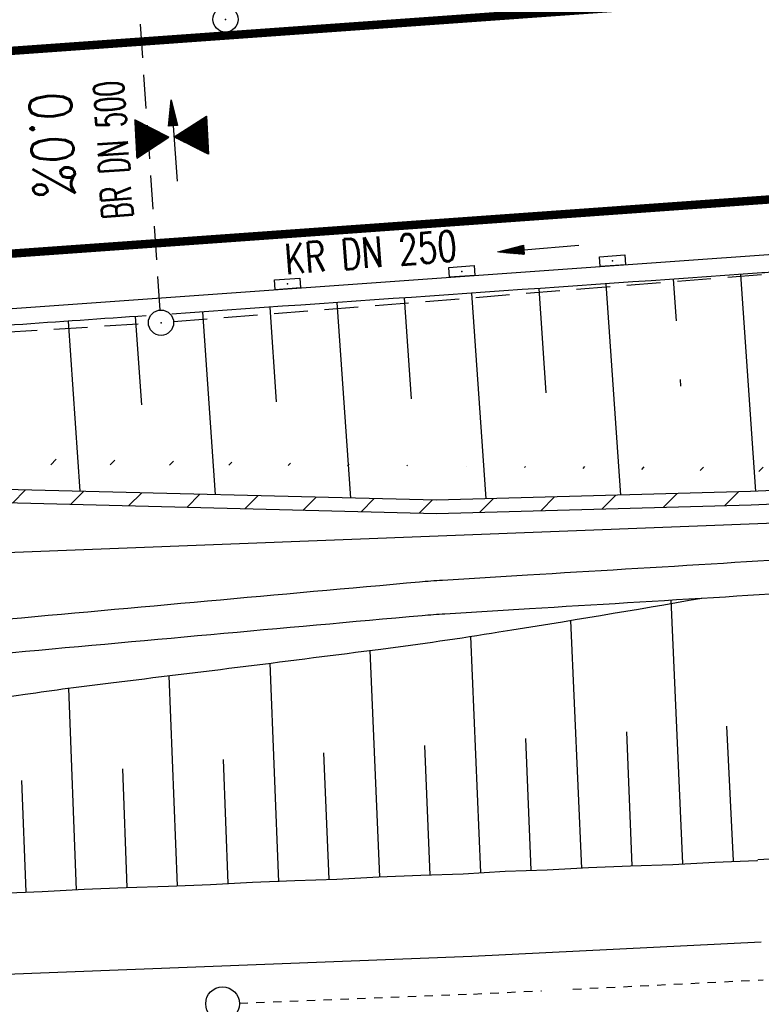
# Model space of a CAD drawing. Extents: x 0 to 1135, y 0 to 420.
# Tile 57 of 116: x 718 to 762, y 157 to 216. Entities that reach past the tile are written whole.
import ezdxf
from ezdxf.enums import TextEntityAlignment as Align

# ---------------------------------------------------------------- set-up
doc = ezdxf.new("R2010")
doc.units = 0
doc.header["$LTSCALE"] = 2
doc.header["$MEASUREMENT"] = 0
for name, pattern in [('ACAD_ISO05W100', [0.5, 0.25, -0.25]), ('AUSGEZOGEN', [0]), ('GESTRICH-X2', [1.5, 1, -0.5])]:
    doc.linetypes.add(name, pattern=pattern)
doc.layers.get('0').update_dxf_attribs({"color": 8, "linetype": 'AUSGEZOGEN'})
for name, color, linetype in [('Bahnachse', 7, 'CONTINUOUS'), ('BOESCHG', 8, 'AUSGEZOGEN'), ('Boeschungen', 15, 'CONTINUOUS'), ('DURCHL', 200, 'GESTRICH-X2'), ('FBRTOP', 8, 'AUSGEZOGEN'), ('GEF', 8, 'AUSGEZOGEN'), ('Gleisachsen', 7, 'CONTINUOUS'), ('GRENZL-BAB', 7, 'AUSGEZOGEN'), ('KANAL', 200, 'GESTRICH-X2'), ('PFEIL', 200, 'CONTINUOUS'), ('Rinne', 200, 'CONTINUOUS'), ('SCHSYMBOL', 200, 'AUSGEZOGEN'), ('TEXTO', 200, 'CONTINUOUS')]:
    doc.layers.add(name, color=color, linetype=linetype)
doc.styles.add('ROMANS', font='romans.shx', dxfattribs={"width": 0.8})

# ---------------------------------------------------------------- blocks, each defined once
blk = doc.blocks.new('30')
at = {"color": 0}
for p, q in [((-0.75, -0.29), (-0.75, 0.293)), ((-0.75, 0.293), (0.753, 0.293)), ((0.753, 0.293), (0.753, -0.29)), ((0.753, -0.29), (-0.75, -0.29))]:
    blk.add_line(p, q, dxfattribs=at)
blk.add_point((0, 0), dxfattribs=at)
blk = doc.blocks.new('GST')
at = {"color": 0}
blk.add_circle((0, 0), 0.75, dxfattribs=at)
blk.add_point((0, 0), dxfattribs=at)
blk = doc.blocks.new('10')
blk.add_blockref('GST', (0, 0))
blk = doc.blocks.new('PFEIL2')
at = {"color": 0}
for p, q in [((0.88, 0.002), (-2.401, -0.012)), ((0.881, -0.271), (0.879, 0.276)), ((0.879, 0.276), (2.429, 0.009)), ((0.911, 0.27), (0.879, 0.265)), ((0.965, 0.261), (0.879, 0.246)), ((1.019, 0.252), (0.879, 0.228)), ((1.073, 0.242), (0.879, 0.209)), ((1.127, 0.233), (0.879, 0.191)), ((1.181, 0.224), (0.879, 0.172)), ((1.235, 0.214), (0.879, 0.154)), ((1.289, 0.205), (0.879, 0.135)), ((1.343, 0.196), (0.879, 0.117)), ((1.397, 0.187), (0.879, 0.098)), ((1.451, 0.177), (0.879, 0.08)), ((1.505, 0.168), (0.879, 0.061)), ((1.559, 0.159), (0.88, 0.043)), ((1.613, 0.149), (0.88, 0.024)), ((1.668, 0.14), (0.88, 0.006)), ((1.722, 0.131), (0.88, -0.013)), ((1.776, 0.121), (0.88, -0.031)), ((1.83, 0.112), (0.88, -0.05)), ((1.884, 0.103), (0.88, -0.068)), ((1.938, 0.094), (0.88, -0.087)), ((1.992, 0.084), (0.88, -0.105)), ((2.046, 0.075), (0.88, -0.124)), ((2.1, 0.066), (0.88, -0.142)), ((2.154, 0.056), (0.88, -0.161)), ((2.208, 0.047), (0.88, -0.179)), ((2.262, 0.038), (0.881, -0.198)), ((2.316, 0.029), (0.881, -0.216)), ((2.37, 0.019), (0.881, -0.235)), ((2.424, 0.01), (0.881, -0.253)), ((2.429, 0.009), (0.881, -0.271))]:
    blk.add_line(p, q, dxfattribs=at)
blk = doc.blocks.new('*X20')
at = {"color": 0}
for p, q in [((379.636, 182.407), (379.645, 182.415)), ((379.64, 182.401), (379.654, 182.415)), ((379.643, 182.395), (379.663, 182.415)), ((379.646, 182.39), (379.672, 182.415)), ((379.649, 182.384), (379.68, 182.415)), ((379.653, 182.379), (379.689, 182.415)), ((379.656, 182.373), (379.698, 182.415)), ((379.659, 182.367), (379.707, 182.415)), ((379.662, 182.362), (379.716, 182.415)), ((379.665, 182.356), (379.725, 182.415)), ((379.669, 182.351), (379.733, 182.415)), ((379.672, 182.345), (379.742, 182.415)), ((379.675, 182.339), (379.751, 182.415)), ((379.678, 182.334), (379.76, 182.415)), ((379.682, 182.328), (379.769, 182.415)), ((379.685, 182.323), (379.778, 182.415)), ((379.688, 182.317), (379.786, 182.415)), ((379.691, 182.311), (379.795, 182.415)), ((379.695, 182.306), (379.804, 182.415)), ((379.698, 182.3), (379.813, 182.415)), ((379.701, 182.295), (379.822, 182.415)), ((379.704, 182.289), (379.831, 182.415)), ((379.708, 182.283), (379.839, 182.415)), ((379.711, 182.278), (379.848, 182.415)), ((379.714, 182.272), (379.857, 182.415)), ((379.717, 182.267), (379.866, 182.415)), ((379.72, 182.261), (379.875, 182.415)), ((379.724, 182.255), (379.884, 182.415)), ((379.727, 182.25), (379.892, 182.415)), ((379.73, 182.244), (379.901, 182.415)), ((379.733, 182.239), (379.91, 182.415)), ((379.737, 182.233), (379.919, 182.415)), ((379.74, 182.227), (379.928, 182.415)), ((379.743, 182.222), (379.937, 182.415)), ((379.746, 182.216), (379.946, 182.415)), ((379.75, 182.21), (379.954, 182.415)), ((379.753, 182.205), (379.963, 182.415)), ((379.756, 182.199), (379.972, 182.415)), ((379.759, 182.194), (379.981, 182.415)), ((379.763, 182.188), (379.99, 182.415)), ((379.766, 182.182), (379.999, 182.415)), ((379.769, 182.177), (380.007, 182.415)), ((379.772, 182.171), (380.016, 182.415)), ((379.775, 182.166), (380.025, 182.415)), ((379.779, 182.16), (380.034, 182.415)), ((379.782, 182.154), (380.043, 182.415)), ((379.785, 182.149), (380.052, 182.415)), ((379.788, 182.143), (380.06, 182.415)), ((379.792, 182.138), (380.069, 182.415)), ((379.795, 182.132), (380.078, 182.415)), ((379.798, 182.126), (380.087, 182.415)), ((379.801, 182.121), (380.096, 182.415)), ((379.805, 182.115), (380.105, 182.415)), ((379.808, 182.11), (380.113, 182.415)), ((379.811, 182.104), (380.122, 182.415)), ((379.814, 182.098), (380.131, 182.415)), ((379.818, 182.093), (380.14, 182.415)), ((379.821, 182.087), (380.149, 182.415)), ((379.824, 182.082), (380.158, 182.415)), ((379.827, 182.076), (380.166, 182.415)), ((379.83, 182.07), (380.175, 182.415)), ((379.834, 182.065), (380.184, 182.415)), ((379.837, 182.059), (380.193, 182.415)), ((379.84, 182.054), (380.202, 182.415)), ((379.843, 182.048), (380.211, 182.415)), ((379.847, 182.042), (380.22, 182.415)), ((379.85, 182.037), (380.228, 182.415)), ((379.853, 182.031), (380.237, 182.415)), ((379.856, 182.026), (380.246, 182.415)), ((379.86, 182.02), (380.255, 182.415)), ((379.863, 182.014), (380.264, 182.415)), ((379.866, 182.009), (380.273, 182.415)), ((379.869, 182.003), (380.281, 182.415)), ((379.873, 181.998), (380.29, 182.415)), ((379.876, 181.992), (380.299, 182.415)), ((379.879, 181.986), (380.308, 182.415)), ((379.882, 181.981), (380.317, 182.415)), ((379.885, 181.975), (380.326, 182.415)), ((379.889, 181.97), (380.334, 182.415)), ((379.892, 181.964), (380.343, 182.415)), ((379.895, 181.958), (380.352, 182.415)), ((379.898, 181.953), (380.361, 182.415)), ((379.902, 181.947), (380.37, 182.415)), ((379.905, 181.942), (380.379, 182.415)), ((379.908, 181.936), (380.387, 182.415)), ((379.911, 181.93), (380.396, 182.415)), ((379.915, 181.925), (380.405, 182.415)), ((379.918, 181.919), (380.414, 182.415)), ((379.921, 181.914), (380.423, 182.415)), ((379.924, 181.908), (380.432, 182.415)), ((379.928, 181.902), (380.44, 182.415)), ((379.931, 181.897), (380.449, 182.415)), ((379.934, 181.891), (380.458, 182.415)), ((379.937, 181.885), (380.467, 182.415)), ((379.94, 181.88), (380.476, 182.415)), ((379.944, 181.874), (380.485, 182.415)), ((379.947, 181.869), (380.494, 182.415)), ((379.95, 181.863), (380.502, 182.415)), ((379.953, 181.857), (380.511, 182.415)), ((379.957, 181.852), (380.52, 182.415)), ((379.96, 181.846), (380.529, 182.415)), ((379.963, 181.841), (380.538, 182.415)), ((379.966, 181.835), (380.547, 182.415)), ((379.97, 181.829), (380.555, 182.415)), ((379.973, 181.824), (380.564, 182.415)), ((379.976, 181.818), (380.573, 182.415)), ((379.979, 181.813), (380.582, 182.415)), ((379.983, 181.807), (380.591, 182.415)), ((379.986, 181.801), (380.6, 182.415)), ((379.989, 181.796), (380.608, 182.415)), ((379.992, 181.79), (380.617, 182.415)), ((379.995, 181.785), (380.626, 182.415)), ((379.999, 181.779), (380.635, 182.415)), ((380.002, 181.773), (380.644, 182.415)), ((380.005, 181.768), (380.653, 182.415)), ((380.008, 181.762), (380.661, 182.415)), ((380.012, 181.757), (380.67, 182.415)), ((380.015, 181.751), (380.679, 182.415)), ((380.018, 181.745), (380.688, 182.415)), ((380.021, 181.74), (380.697, 182.415)), ((380.025, 181.734), (380.706, 182.415)), ((380.028, 181.729), (380.714, 182.415)), ((380.031, 181.723), (380.723, 182.415)), ((380.034, 181.717), (380.732, 182.415)), ((380.038, 181.712), (380.741, 182.415)), ((380.041, 181.706), (380.75, 182.415)), ((380.044, 181.701), (380.759, 182.415)), ((380.047, 181.695), (380.768, 182.415)), ((380.05, 181.689), (380.776, 182.415)), ((380.054, 181.684), (380.785, 182.415)), ((380.057, 181.678), (380.794, 182.415)), ((380.06, 181.673), (380.803, 182.415)), ((380.063, 181.667), (380.812, 182.415)), ((380.067, 181.661), (380.821, 182.415)), ((380.07, 181.656), (380.829, 182.415)), ((380.073, 181.65), (380.838, 182.415)), ((380.076, 181.645), (380.847, 182.415)), ((380.08, 181.639), (380.856, 182.415)), ((380.083, 181.633), (380.865, 182.415)), ((380.086, 181.628), (380.874, 182.415)), ((380.089, 181.622), (380.882, 182.415)), ((380.093, 181.617), (380.891, 182.415)), ((380.096, 181.611), (380.9, 182.415)), ((380.099, 181.605), (380.909, 182.415)), ((380.102, 181.6), (380.918, 182.415)), ((380.105, 181.594), (380.927, 182.415)), ((380.109, 181.588), (380.935, 182.415)), ((380.112, 181.583), (380.944, 182.415)), ((380.115, 181.577), (380.953, 182.415)), ((380.118, 181.572), (380.962, 182.415)), ((380.122, 181.566), (380.971, 182.415)), ((380.125, 181.56), (380.98, 182.415)), ((380.128, 181.555), (380.988, 182.415)), ((380.131, 181.549), (380.997, 182.415)), ((380.135, 181.544), (381.006, 182.415)), ((380.138, 181.538), (381.015, 182.415)), ((380.141, 181.532), (381.024, 182.415)), ((380.144, 181.527), (381.033, 182.415)), ((380.148, 181.521), (381.042, 182.415)), ((380.151, 181.516), (381.05, 182.415)), ((380.154, 181.51), (381.059, 182.415)), ((380.157, 181.504), (381.068, 182.415)), ((380.16, 181.499), (381.077, 182.415)), ((380.164, 181.493), (381.086, 182.415)), ((380.167, 181.488), (381.095, 182.415)), ((380.17, 181.482), (381.103, 182.415)), ((380.173, 181.476), (381.112, 182.415)), ((380.177, 181.471), (381.121, 182.415)), ((380.18, 181.465), (381.13, 182.415)), ((380.183, 181.46), (381.139, 182.415)), ((380.186, 181.454), (381.148, 182.415)), ((380.19, 181.448), (381.156, 182.415)), ((380.193, 181.443), (381.165, 182.415)), ((380.196, 181.437), (381.174, 182.415)), ((380.199, 181.432), (381.183, 182.415)), ((380.203, 181.426), (381.192, 182.415)), ((380.206, 181.42), (381.201, 182.415)), ((380.209, 181.415), (381.209, 182.415)), ((380.212, 181.409), (381.218, 182.415)), ((380.215, 181.404), (381.227, 182.415)), ((380.219, 181.398), (381.236, 182.415)), ((380.222, 181.392), (381.245, 182.415)), ((380.225, 181.387), (381.254, 182.415)), ((380.228, 181.381), (381.262, 182.415)), ((380.232, 181.376), (381.271, 182.415)), ((380.235, 181.37), (381.28, 182.415)), ((380.238, 181.364), (381.289, 182.415)), ((380.241, 181.359), (381.298, 182.415)), ((380.245, 181.353), (381.307, 182.415)), ((380.248, 181.348), (381.316, 182.415)), ((380.251, 181.342), (381.324, 182.415)), ((380.254, 181.336), (381.333, 182.415)), ((380.258, 181.331), (381.342, 182.415)), ((380.261, 181.325), (381.351, 182.415)), ((380.27, 181.308), (381.344, 182.382)), ((380.274, 181.303), (381.332, 182.361)), ((380.277, 181.297), (381.32, 182.34)), ((380.28, 181.292), (381.308, 182.32)), ((380.283, 181.286), (381.296, 182.299)), ((380.287, 181.28), (381.284, 182.278)), ((380.29, 181.275), (381.272, 182.257)), ((380.293, 181.269), (381.26, 182.236)), ((380.296, 181.263), (381.248, 182.215)), ((380.3, 181.258), (381.236, 182.194)), ((380.303, 181.252), (381.224, 182.173)), ((380.306, 181.247), (381.212, 182.152)), ((380.309, 181.241), (381.2, 182.131)), ((380.313, 181.235), (381.187, 182.11)), ((380.316, 181.23), (381.175, 182.089)), ((380.319, 181.224), (381.163, 182.069)), ((380.322, 181.219), (381.151, 182.048)), ((380.325, 181.213), (381.139, 182.027)), ((380.329, 181.207), (381.127, 182.006)), ((380.332, 181.202), (381.115, 181.985)), ((380.335, 181.196), (381.103, 181.964)), ((380.338, 181.191), (381.091, 181.943)), ((380.342, 181.185), (381.079, 181.922)), ((380.345, 181.179), (381.067, 181.901)), ((380.348, 181.174), (381.055, 181.88)), ((380.351, 181.168), (381.043, 181.859)), ((380.355, 181.163), (381.031, 181.839)), ((380.358, 181.157), (381.018, 181.818)), ((380.361, 181.151), (381.006, 181.797)), ((380.364, 181.146), (380.994, 181.776)), ((380.368, 181.14), (380.982, 181.755)), ((380.371, 181.135), (380.97, 181.734)), ((380.374, 181.129), (380.958, 181.713)), ((380.377, 181.123), (380.946, 181.692)), ((380.38, 181.118), (380.934, 181.671)), ((380.384, 181.112), (380.922, 181.65)), ((380.387, 181.107), (380.91, 181.629)), ((380.39, 181.101), (380.898, 181.608)), ((380.393, 181.095), (380.886, 181.588)), ((380.397, 181.09), (380.874, 181.567)), ((380.4, 181.084), (380.861, 181.546)), ((380.403, 181.079), (380.849, 181.525)), ((380.406, 181.073), (380.837, 181.504)), ((380.41, 181.067), (380.825, 181.483)), ((380.413, 181.062), (380.813, 181.462)), ((380.416, 181.056), (380.801, 181.441)), ((380.419, 181.051), (380.789, 181.42)), ((380.423, 181.045), (380.777, 181.399)), ((380.426, 181.039), (380.765, 181.378)), ((380.429, 181.034), (380.753, 181.358)), ((380.432, 181.028), (380.741, 181.337)), ((380.435, 181.023), (380.729, 181.316)), ((380.439, 181.017), (380.717, 181.295)), ((380.442, 181.011), (380.705, 181.274)), ((380.445, 181.006), (380.692, 181.253)), ((380.448, 181), (380.68, 181.232)), ((380.452, 180.995), (380.668, 181.211)), ((380.455, 180.989), (380.656, 181.19)), ((380.458, 180.983), (380.644, 181.169)), ((380.461, 180.978), (380.632, 181.148)), ((380.465, 180.972), (380.62, 181.127)), ((380.468, 180.966), (380.608, 181.107)), ((380.471, 180.961), (380.596, 181.086)), ((380.474, 180.955), (380.584, 181.065)), ((380.478, 180.95), (380.572, 181.044)), ((380.481, 180.944), (380.56, 181.023)), ((380.484, 180.938), (380.548, 181.002)), ((380.487, 180.933), (380.535, 180.981)), ((380.49, 180.927), (380.523, 180.96)), ((380.494, 180.922), (380.511, 180.939)), ((379.919, 179.666), (380.653, 180.4)), ((379.931, 179.687), (380.649, 180.406)), ((379.943, 179.708), (380.646, 180.411)), ((379.955, 179.729), (380.643, 180.417)), ((379.967, 179.75), (380.64, 180.422)), ((379.979, 179.77), (380.636, 180.428)), ((379.991, 179.791), (380.633, 180.434)), ((380.003, 179.812), (380.63, 180.439)), ((380.015, 179.833), (380.627, 180.445)), ((380.027, 179.854), (380.623, 180.45)), ((380.039, 179.875), (380.62, 180.456)), ((380.051, 179.896), (380.617, 180.462)), ((380.063, 179.917), (380.614, 180.467)), ((380.075, 179.938), (380.61, 180.473)), ((380.088, 179.959), (380.607, 180.478)), ((380.1, 179.98), (380.604, 180.484)), ((380.112, 180), (380.601, 180.49)), ((380.124, 180.021), (380.598, 180.495)), ((380.136, 180.042), (380.594, 180.501)), ((380.148, 180.063), (380.591, 180.506)), ((380.16, 180.084), (380.588, 180.512)), ((380.172, 180.105), (380.585, 180.518)), ((380.184, 180.126), (380.581, 180.523)), ((380.196, 180.147), (380.578, 180.529)), ((380.208, 180.168), (380.575, 180.534)), ((380.22, 180.189), (380.572, 180.54)), ((380.232, 180.21), (380.568, 180.546)), ((380.245, 180.231), (380.565, 180.551)), ((380.257, 180.251), (380.562, 180.557)), ((380.269, 180.272), (380.559, 180.562)), ((380.281, 180.293), (380.555, 180.568)), ((380.293, 180.314), (380.552, 180.574)), ((380.305, 180.335), (380.549, 180.579)), ((380.317, 180.356), (380.546, 180.585)), ((380.329, 180.377), (380.543, 180.59)), ((380.341, 180.398), (380.539, 180.596)), ((380.353, 180.419), (380.536, 180.602)), ((380.365, 180.44), (380.533, 180.607)), ((380.377, 180.461), (380.53, 180.613)), ((380.389, 180.481), (380.526, 180.618)), ((380.401, 180.502), (380.523, 180.624)), ((380.414, 180.523), (380.52, 180.63)), ((380.426, 180.544), (380.517, 180.635)), ((380.438, 180.565), (380.513, 180.641)), ((380.45, 180.586), (380.51, 180.646)), ((380.462, 180.607), (380.507, 180.652)), ((380.474, 180.628), (380.504, 180.658)), ((380.486, 180.649), (380.5, 180.663)), ((379.629, 179.164), (380.73, 180.265)), ((379.641, 179.185), (380.727, 180.271)), ((379.642, 179.169), (380.733, 180.26)), ((379.651, 179.169), (380.737, 180.254)), ((379.653, 179.206), (380.724, 180.277)), ((379.66, 179.169), (380.74, 180.249)), ((379.665, 179.227), (380.72, 180.282)), ((379.669, 179.169), (380.743, 180.243)), ((379.677, 179.248), (380.717, 180.288)), ((379.678, 179.169), (380.746, 180.237)), ((379.686, 179.169), (380.75, 180.232)), ((379.689, 179.269), (380.714, 180.293)), ((379.695, 179.169), (380.753, 180.226)), ((379.701, 179.289), (380.711, 180.299)), ((379.704, 179.169), (380.756, 180.221)), ((379.713, 179.31), (380.708, 180.305)), ((379.713, 179.169), (380.759, 180.215)), ((379.722, 179.169), (380.763, 180.209)), ((379.725, 179.331), (380.704, 180.31)), ((379.731, 179.169), (380.766, 180.204)), ((379.737, 179.352), (380.701, 180.316)), ((379.739, 179.169), (380.769, 180.198)), ((379.748, 179.169), (380.772, 180.193)), ((379.749, 179.373), (380.698, 180.321)), ((379.757, 179.169), (380.775, 180.187)), ((379.762, 179.394), (380.695, 180.327)), ((379.766, 179.169), (380.779, 180.181)), ((379.774, 179.415), (380.691, 180.333)), ((379.775, 179.169), (380.782, 180.176)), ((379.784, 179.169), (380.785, 180.17)), ((379.786, 179.436), (380.688, 180.338)), ((379.792, 179.169), (380.788, 180.165)), ((379.798, 179.457), (380.685, 180.344)), ((379.801, 179.169), (380.792, 180.159)), ((379.81, 179.478), (380.682, 180.349)), ((379.81, 179.169), (380.795, 180.153)), ((379.819, 179.169), (380.798, 180.148)), ((379.822, 179.499), (380.678, 180.355)), ((379.828, 179.169), (380.801, 180.142)), ((379.834, 179.519), (380.675, 180.361)), ((379.837, 179.169), (380.805, 180.137)), ((379.845, 179.169), (380.808, 180.131)), ((379.846, 179.54), (380.672, 180.366)), ((379.854, 179.169), (380.811, 180.125)), ((379.858, 179.561), (380.669, 180.372)), ((379.863, 179.169), (380.814, 180.12)), ((379.87, 179.582), (380.665, 180.378)), ((379.872, 179.169), (380.818, 180.114)), ((379.881, 179.169), (380.821, 180.109)), ((379.882, 179.603), (380.662, 180.383)), ((379.89, 179.169), (380.824, 180.103)), ((379.894, 179.624), (380.659, 180.389)), ((379.899, 179.169), (380.827, 180.097)), ((379.906, 179.645), (380.656, 180.394)), ((379.907, 179.169), (380.83, 180.092)), ((379.916, 179.169), (380.834, 180.086)), ((379.925, 179.169), (380.837, 180.081)), ((379.934, 179.169), (380.84, 180.075)), ((379.943, 179.169), (380.843, 180.069)), ((379.952, 179.169), (380.847, 180.064)), ((379.96, 179.169), (380.85, 180.058)), ((379.969, 179.169), (380.853, 180.052)), ((379.978, 179.169), (380.856, 180.047)), ((379.987, 179.169), (380.86, 180.041)), ((379.996, 179.169), (380.863, 180.036)), ((380.005, 179.169), (380.866, 180.03)), ((380.013, 179.169), (380.869, 180.024)), ((380.022, 179.169), (380.873, 180.019)), ((380.031, 179.169), (380.876, 180.013)), ((380.04, 179.169), (380.879, 180.008)), ((380.049, 179.169), (380.882, 180.002)), ((380.058, 179.169), (380.885, 179.996)), ((380.066, 179.169), (380.889, 179.991)), ((380.075, 179.169), (380.892, 179.985)), ((380.084, 179.169), (380.895, 179.98)), ((380.093, 179.169), (380.898, 179.974)), ((380.102, 179.169), (380.902, 179.968)), ((380.111, 179.169), (380.905, 179.963)), ((380.119, 179.169), (380.908, 179.957)), ((380.128, 179.169), (380.911, 179.952)), ((380.137, 179.169), (380.915, 179.946)), ((380.146, 179.169), (380.918, 179.94)), ((380.155, 179.169), (380.921, 179.935)), ((380.164, 179.169), (380.924, 179.929)), ((380.173, 179.169), (380.928, 179.924)), ((380.181, 179.169), (380.931, 179.918)), ((380.19, 179.169), (380.934, 179.912)), ((380.199, 179.169), (380.937, 179.907)), ((380.208, 179.169), (380.94, 179.901)), ((380.217, 179.169), (380.944, 179.896)), ((380.226, 179.169), (380.947, 179.89)), ((380.234, 179.169), (380.95, 179.884)), ((380.243, 179.169), (380.953, 179.879)), ((380.252, 179.169), (380.957, 179.873)), ((380.261, 179.169), (380.96, 179.868)), ((380.27, 179.169), (380.963, 179.862)), ((380.279, 179.169), (380.966, 179.856)), ((380.287, 179.169), (380.97, 179.851)), ((380.296, 179.169), (380.973, 179.845)), ((380.305, 179.169), (380.976, 179.84)), ((380.314, 179.169), (380.979, 179.834)), ((380.323, 179.169), (380.983, 179.828)), ((380.332, 179.169), (380.986, 179.823)), ((380.34, 179.169), (380.989, 179.817)), ((380.349, 179.169), (380.992, 179.812)), ((380.358, 179.169), (380.995, 179.806)), ((380.367, 179.169), (380.999, 179.8)), ((380.376, 179.169), (381.002, 179.795)), ((380.385, 179.169), (381.005, 179.789)), ((380.394, 179.169), (381.008, 179.784)), ((380.402, 179.169), (381.012, 179.778)), ((380.411, 179.169), (381.015, 179.772)), ((380.42, 179.169), (381.018, 179.767)), ((380.429, 179.169), (381.021, 179.761)), ((380.438, 179.169), (381.025, 179.756)), ((380.447, 179.169), (381.028, 179.75)), ((380.455, 179.169), (381.031, 179.744)), ((380.464, 179.169), (381.034, 179.739)), ((380.473, 179.169), (381.038, 179.733)), ((380.482, 179.169), (381.041, 179.727)), ((380.491, 179.169), (381.044, 179.722)), ((380.5, 179.169), (381.047, 179.716)), ((380.508, 179.169), (381.05, 179.711)), ((380.517, 179.169), (381.054, 179.705)), ((380.526, 179.169), (381.057, 179.699)), ((380.535, 179.169), (381.06, 179.694)), ((380.544, 179.169), (381.063, 179.688)), ((380.553, 179.169), (381.067, 179.683)), ((380.561, 179.169), (381.07, 179.677)), ((380.57, 179.169), (381.073, 179.671)), ((380.579, 179.169), (381.076, 179.666)), ((380.588, 179.169), (381.08, 179.66)), ((380.597, 179.169), (381.083, 179.655)), ((380.606, 179.169), (381.086, 179.649)), ((380.614, 179.169), (381.089, 179.643)), ((380.623, 179.169), (381.093, 179.638)), ((380.632, 179.169), (381.096, 179.632)), ((380.641, 179.169), (381.099, 179.627)), ((380.65, 179.169), (381.102, 179.621)), ((380.659, 179.169), (381.105, 179.615)), ((380.668, 179.169), (381.109, 179.61)), ((380.676, 179.169), (381.112, 179.604)), ((380.685, 179.169), (381.115, 179.599)), ((380.694, 179.169), (381.118, 179.593)), ((380.703, 179.169), (381.122, 179.587)), ((380.712, 179.169), (381.125, 179.582)), ((380.721, 179.169), (381.128, 179.576)), ((380.729, 179.169), (381.131, 179.571)), ((380.738, 179.169), (381.135, 179.565)), ((380.747, 179.169), (381.138, 179.559)), ((380.756, 179.169), (381.141, 179.554)), ((380.765, 179.169), (381.144, 179.548)), ((380.774, 179.169), (381.148, 179.543)), ((380.782, 179.169), (381.151, 179.537)), ((380.791, 179.169), (381.154, 179.531)), ((380.8, 179.169), (381.157, 179.526)), ((380.809, 179.169), (381.16, 179.52)), ((380.818, 179.169), (381.164, 179.515)), ((380.827, 179.169), (381.167, 179.509)), ((380.835, 179.169), (381.17, 179.503)), ((380.844, 179.169), (381.173, 179.498)), ((380.853, 179.169), (381.177, 179.492)), ((380.862, 179.169), (381.18, 179.487)), ((380.871, 179.169), (381.183, 179.481)), ((380.88, 179.169), (381.186, 179.475)), ((380.888, 179.169), (381.19, 179.47)), ((380.897, 179.169), (381.193, 179.464)), ((380.906, 179.169), (381.196, 179.459)), ((380.915, 179.169), (381.199, 179.453)), ((380.924, 179.169), (381.203, 179.447)), ((380.933, 179.169), (381.206, 179.442)), ((380.942, 179.169), (381.209, 179.436)), ((380.95, 179.169), (381.212, 179.43)), ((380.959, 179.169), (381.215, 179.425)), ((380.968, 179.169), (381.219, 179.419)), ((380.977, 179.169), (381.222, 179.414)), ((380.986, 179.169), (381.225, 179.408)), ((380.995, 179.169), (381.228, 179.402)), ((381.003, 179.169), (381.232, 179.397)), ((381.012, 179.169), (381.235, 179.391)), ((381.021, 179.169), (381.238, 179.386)), ((381.03, 179.169), (381.241, 179.38)), ((381.039, 179.169), (381.245, 179.374)), ((381.048, 179.169), (381.248, 179.369)), ((381.056, 179.169), (381.251, 179.363)), ((381.065, 179.169), (381.254, 179.358)), ((381.074, 179.169), (381.258, 179.352)), ((381.083, 179.169), (381.261, 179.346)), ((381.092, 179.169), (381.264, 179.341)), ((381.101, 179.169), (381.267, 179.335)), ((381.109, 179.169), (381.27, 179.33)), ((381.118, 179.169), (381.274, 179.324)), ((381.127, 179.169), (381.277, 179.318)), ((381.136, 179.169), (381.28, 179.313)), ((381.145, 179.169), (381.283, 179.307)), ((381.154, 179.169), (381.287, 179.302)), ((381.162, 179.169), (381.29, 179.296)), ((381.171, 179.169), (381.293, 179.29)), ((381.18, 179.169), (381.296, 179.285)), ((381.189, 179.169), (381.3, 179.279)), ((381.198, 179.169), (381.303, 179.274)), ((381.207, 179.169), (381.306, 179.268)), ((381.216, 179.169), (381.309, 179.262)), ((381.224, 179.169), (381.313, 179.257)), ((381.233, 179.169), (381.316, 179.251)), ((381.242, 179.169), (381.319, 179.246)), ((381.251, 179.169), (381.322, 179.24)), ((381.26, 179.169), (381.325, 179.234)), ((381.269, 179.169), (381.329, 179.229)), ((381.277, 179.169), (381.332, 179.223)), ((381.286, 179.169), (381.335, 179.218)), ((381.295, 179.169), (381.338, 179.212)), ((381.304, 179.169), (381.342, 179.206)), ((381.313, 179.169), (381.345, 179.201)), ((381.322, 179.169), (381.348, 179.195)), ((381.33, 179.169), (381.351, 179.19)), ((381.339, 179.169), (381.355, 179.184)), ((381.348, 179.169), (381.358, 179.178))]:
    blk.add_line(p, q, dxfattribs=at)
blk = doc.blocks.new('TIEFP')
at = {"color": 0}
for points in [[(0.005, 0.151), (-1.131, 2.118), (1.141, 2.118)], [(0.005, -0.172), (-1.131, -2.139), (1.141, -2.139)]]:
    blk.add_lwpolyline(points, close=True, dxfattribs=at)
at = {"color": 0, "xscale": 1.311372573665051, "yscale": 1.311372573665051, "zscale": 1.311372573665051}
blk.add_blockref('*X20', (-498.969, -237.096), dxfattribs=at)

msp = doc.modelspace()

# ---------------------------------------------------------------- hatches: boundary and pattern name
at = {"layer": 'Rinne'}
h = msp.add_hatch(dxfattribs=at)
h.set_pattern_fill('ANSI31', color=256, scale=20, style=0)
edge = h.paths.add_edge_path()
edge.add_arc((1155.656, -2242.558), 2522.184, 99.43086, 99.683895, ccw=False)
edge.add_arc((887.295, -626.916), 884.407, 99.003551, 99.43086, ccw=False)
edge.add_arc((7865.435, -44667.495), 45474.395, 98.9888757, 99.0035505, ccw=False)
edge.add_arc((893.783, -594.836), 853.736, 98.881774, 98.988876, ccw=False)
edge.add_arc((774.345, 169.468), 80.155, 94.92834, 98.88177, ccw=False)
edge.add_arc((745.762, 500.943), 252.549, 274.92834, 277.15528)
edge.add_arc((775.591, 263.332), 13.073, 277.15528, 285.39417)
edge.add_arc((750.907, 352.981), 106.059, 285.39417, 288.28453)
edge.add_arc((1039.724, -1545.768), 1815.023, 99.546964, 99.747306, ccw=False)
edge.add_arc((850.351, -419.793), 673.234, 99.218015, 99.546965, ccw=False)
edge.add_arc((74345.819, -453292.252), 459470.628, 99.21719543, 99.21801488, ccw=False)
edge.add_arc((750.114, 238.882), 7.008, 99.00731, 99.21714, ccw=False)
edge.add_arc((1870.55, -6829.431), 7163.573, 98.9962, 99.0073128, ccw=False)
edge.add_arc((20211.835, -122681.43), 124458.451, 98.99353748, 98.99620358, ccw=False)
edge.add_arc((2641.993, -11668.774), 12064.016, 98.9801682, 98.9935375, ccw=False)
edge.add_arc((3231.703, -15400.423), 15841.973, 98.9684968, 98.9801636, ccw=False)
edge.add_arc((765.59, 225.605), 22.54, 97.66217, 98.9685, ccw=False)
edge.add_arc((1031.826, -1753.362), 2019.336, 97.52416, 97.662171, ccw=False)
edge.add_arc((776.12, 182.608), 66.551, 94.74165, 97.52416, ccw=False)
edge.add_arc((746.839, 535.619), 287.671, 274.74165, 276.07989)
edge.add_arc((775.796, 263.764), 14.279, 276.07989, 285.38728)
edge.add_arc((760.786, 318.304), 70.846, 285.38728, 289.56211)
h = msp.add_hatch(dxfattribs=at)
h.set_pattern_fill('ANSI31', color=256, scale=20, style=0)
edge = h.paths.add_edge_path()
edge.add_line((788.615, 188.956), (788.117, 188.567))
edge.add_line((788.117, 188.567), (783.87, 188.595))
edge.add_line((783.87, 188.595), (761.073, 187.61))
edge.add_line((761.073, 187.61), (742.44, 187.099))
edge.add_line((742.44, 187.099), (716.82, 187.741))
edge.add_line((716.82, 187.741), (696.344, 188.296))
edge.add_line((696.344, 188.296), (693.376, 189.998))
edge.add_line((789.107, 188.325), (788.39, 187.765))
edge.add_line((788.39, 187.765), (783.884, 187.795))
edge.add_line((783.884, 187.795), (761.101, 186.811))
edge.add_line((761.101, 186.811), (742.441, 186.299))
edge.add_line((742.441, 186.299), (716.799, 186.941))
edge.add_line((716.799, 186.941), (696.121, 187.502))
edge.add_line((696.121, 187.502), (692.978, 189.304))

# ---------------------------------------------------------------- linework, layer by layer
at = {"layer": 'Bahnachse', "linetype": 'ACAD_ISO05W100'}
for points in [[(750.53, 158.093), (761.818, 158.649)], [(730.731, 157.268), (744.626, 157.802), (748.673, 158.001)]]:
    msp.add_lwpolyline(points, dxfattribs=at)
at = {"layer": 'Bahnachse', "linetype": 'Continuous'}
msp.add_circle((729.732, 157.229), 1, dxfattribs=at)
at = {"layer": 'BOESCHG'}
for p, q in [((760.468, 200.492), (761.362, 187.623)), ((752.487, 199.937), (753.358, 187.399)), ((756.477, 200.214), (756.649, 197.743)), ((744.506, 199.382), (745.354, 187.179)), ((748.497, 199.66), (748.926, 193.474)), ((736.525, 198.828), (737.331, 187.227)), ((740.516, 199.105), (740.932, 193.116)), ((728.545, 198.273), (729.298, 187.428)), ((732.535, 198.551), (732.925, 192.939)), ((720.564, 197.719), (721.264, 187.629)), ((724.554, 197.996), (724.918, 192.762)), ((756.891, 194.259), (756.919, 193.861))]:
    msp.add_line(p, q, dxfattribs=at)
for points in [[(763.259, 200.687, -0.000595), (761.736, 200.579, -0.000021), (726.727, 198.146, 0.00007)], [(725.193, 198.04, -0.00001), (709.575, 196.955, 0.00007), (685.744, 195.298, 0.000074), (682.851, 195.096, 0.000006), (674.923, 194.541, 0.005416)], [(684.353, 175.151, -0.008376), (704.734, 178.591, -0.014942), (716.237, 179.986, -0.000356), (741.43, 182.26, -0.006646), (742.781, 182.363, -0.000809), (747.84, 182.672, 0.000352), (759.462, 183.373, 0.001961), (781.319, 184.792, 0.015075), (784.155, 185.073, 0.076408), (784.541, 185.185, 0.020158), (785.887, 185.876, 0.121373), (787.183, 187.099, 0.095768), (788.02, 189.182)], [(684.653, 173.173, -0.008381), (704.99, 176.607, -0.014942), (716.477, 177.999, -0.000355), (741.586, 180.266, -0.006645), (742.93, 180.368, -0.000808), (747.953, 180.676, 0.000349), (759.591, 181.377, 0.001962), (780.806, 182.754, 0.010778), (784.661, 183.103, 0.080731), (785.323, 183.289, 0.025286), (787.254, 184.305, 0.116176), (788.679, 185.677, 0.086927), (789.701, 188.098)], [(637.596, 162.353, -0.000644), (650.733, 164.345, -0.001473), (656.477, 165.191, -0.000364), (676.725, 168.098, 0.001088), (683.507, 169.082, 0.020243), (700.911, 172.369, -0.020587), (718.026, 175.589, -0.006072), (723.1, 176.267, 0.001924), (739.129, 178.271, 0.007496), (746.14, 179.282, 0.003532), (758.185, 181.291)]]:
    msp.add_lwpolyline(points, format="xyb", dxfattribs=at)
at = {"layer": 'Boeschungen', "linetype": 'Continuous'}
for points in [[(757.052, 165.554), (756.357, 181.18)], [(751.056, 165.257), (750.399, 179.973)], [(745.059, 165.01), (744.47, 179.022)], [(739.062, 164.763), (738.49, 178.189)], [(733.066, 164.466), (732.551, 177.433)], [(727.069, 164.218), (726.567, 176.69)], [(721.072, 163.971), (720.616, 175.951)], [(760.05, 165.703), (759.67, 173.698)], [(748.057, 165.159), (747.73, 172.954)], [(754.054, 165.406), (753.725, 173.352)], [(742.061, 164.861), (741.736, 172.557)], [(736.064, 164.614), (735.742, 172.11)], [(724.07, 164.12), (723.806, 171.166)], [(730.067, 164.367), (729.798, 171.714)], [(718.074, 163.872), (717.817, 170.469)], [(761.497, 165.776), (763.995, 165.916)], [(716.525, 163.797), (719.024, 163.888), (721.522, 164.028), (724.021, 164.119), (726.519, 164.209), (729.018, 164.3), (731.516, 164.44), (734.015, 164.531), (736.514, 164.621), (739.012, 164.762), (741.511, 164.852), (744.01, 164.943), (746.508, 165.083), (749.007, 165.174), (751.455, 165.314), (753.954, 165.404), (756.452, 165.495), (758.951, 165.635), (761.449, 165.726), (761.487, 165.728)]]:
    msp.add_lwpolyline(points, dxfattribs=at)
at = {"layer": 'DURCHL'}
msp.add_line((726.036, 198.374), (723.524, 234.521), dxfattribs=at)
at = {"layer": 'FBRTOP', "const_width": 0.5}
for points in [[(616.051, 211.165, 0.000645), (628.582, 211.875, 0.000637), (641.773, 212.656, 0.000715), (653.527, 213.384, 0.000575), (668.514, 214.352, 0.000867), (678.463, 215.022, 0.000165), (689.177, 215.767, 0.000404), (693.556, 216.077, 0.000004), (698.475, 216.428, -0.000016), (703.395, 216.78, -0.000001), (715.863, 217.671, 0.000009), (728.331, 218.561, 0.00001), (740.799, 219.453, -0.000012), (753.267, 220.344, -0.000007), (765.735, 221.235, 0.000008), (778.203, 222.125, 0.000004), (815.608, 224.799, -0.000002), (853.013, 227.472, -0.000001), (902.886, 231.036, 0.000001), (950, 234.403, 0.000002)], [(616.272, 207.171, 0.000645), (628.814, 207.881, 0.000637), (642.015, 208.663, 0.000715), (653.779, 209.392, 0.000575), (668.777, 210.36, 0.000867), (678.734, 211.032, 0.000165), (689.456, 211.777, 0.000404), (693.838, 212.087, 0.000004), (698.759, 212.438, -0.000016), (703.68, 212.79, -0.000001), (716.148, 213.681, 0.000009), (728.616, 214.572, 0.00001), (741.084, 215.463, -0.000012), (753.552, 216.354, -0.000007), (766.02, 217.245, 0.000008), (778.488, 218.136, 0.000004), (815.893, 220.809, -0.000002), (853.298, 223.482, -0.000001), (903.171, 227.046, 0.000001), (950, 230.392, 0.000002)]]:
    msp.add_lwpolyline(points, format="xyb", dxfattribs=at)
msp.add_lwpolyline([(554.386, 192.134), (579.432, 193.26), (604.474, 194.515), (629.508, 195.901), (654.535, 197.416), (679.545, 199.059), (694.684, 200.116), (704.535, 200.821), (729.471, 202.602), (754.408, 204.385), (779.344, 206.166), (854.154, 211.513), (950, 218.362)], dxfattribs=at)
at = {"layer": 'FBRTOP'}
msp.add_lwpolyline([(466.072, 185.964), (479.302, 186.284), (504.38, 187.022), (529.454, 187.89), (554.524, 188.887), (579.587, 190.014), (604.645, 191.27), (629.696, 192.657), (654.74, 194.172), (679.765, 195.816), (694.913, 196.875), (704.767, 197.579), (729.703, 199.36), (754.64, 201.143), (764.346, 201.836)], dxfattribs=at)
at = {"layer": 'Gleisachsen', "linetype": 'Continuous'}
for p, q in [((744.527, 160.05), (761.707, 160.897)), ((670.376, 157.198), (744.527, 160.05))]:
    msp.add_line(p, q, dxfattribs=at)
at = {"layer": 'GRENZL-BAB'}
msp.add_line((787.746, 186.705), (710.317, 183.724), dxfattribs=at)
at = {"layer": 'KANAL'}
for p, q in [((726.823, 197.693), (763.346, 200.625)), ((674.806, 194.56), (725.325, 197.591))]:
    msp.add_line(p, q, dxfattribs=at)
at = {"layer": 'Rinne'}
for points in [[(788.615, 188.956), (788.117, 188.567), (783.87, 188.595), (761.073, 187.61), (742.44, 187.099), (716.82, 187.741), (696.344, 188.296), (693.376, 189.998)], [(789.107, 188.325), (788.39, 187.765), (783.884, 187.795), (761.101, 186.811), (742.441, 186.299), (716.799, 186.941), (696.121, 187.502), (692.978, 189.304)]]:
    msp.add_lwpolyline(points, dxfattribs=at)

# ---------------------------------------------------------------- block references
at = {"layer": 'GEF', "rotation": 272.9951853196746}
msp.add_blockref('TIEFP', (726.717, 208.649), dxfattribs=at)
at = {"layer": 'PFEIL'}
for p, rotation in [((726.858, 208.429), 93.9548041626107), ((748.491, 202.033), 184.5946041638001)]:
    msp.add_blockref('PFEIL2', p, dxfattribs=dict(at, rotation=rotation))
at = {"layer": 'SCHSYMBOL', "rotation": 4.087605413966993}
for name, p in [('10', (729.909, 215.624)), ('30', (752.873, 201.307)), ('30', (743.931, 200.668)), ('30', (733.591, 199.929)), ('10', (726.081, 197.629))]:
    msp.add_blockref(name, p, dxfattribs=at)

# ---------------------------------------------------------------- texts
at = {"layer": 'DURCHL', "style": 'ROMANS', "width": 0.6}
msp.add_text('BR DN 500', height=1.8, rotation=93.95491, dxfattribs=at).set_placement((724.13, 207.944), align=Align.CENTER)
at = {"layer": 'GEF', "style": 'ROMANS', "width": 0.8}
msp.add_text('0.0%%%', height=2.5, rotation=272.66395, dxfattribs=at).set_placement((718.235, 211.278))
at = {"layer": 'TEXTO', "style": 'ROMANS', "width": 0.75}
msp.add_text('KR DN 250', height=1.8, rotation=4.5946, dxfattribs=at).set_placement((738.599, 200.909), align=Align.CENTER)

doc.saveas('drawing.dxf')
